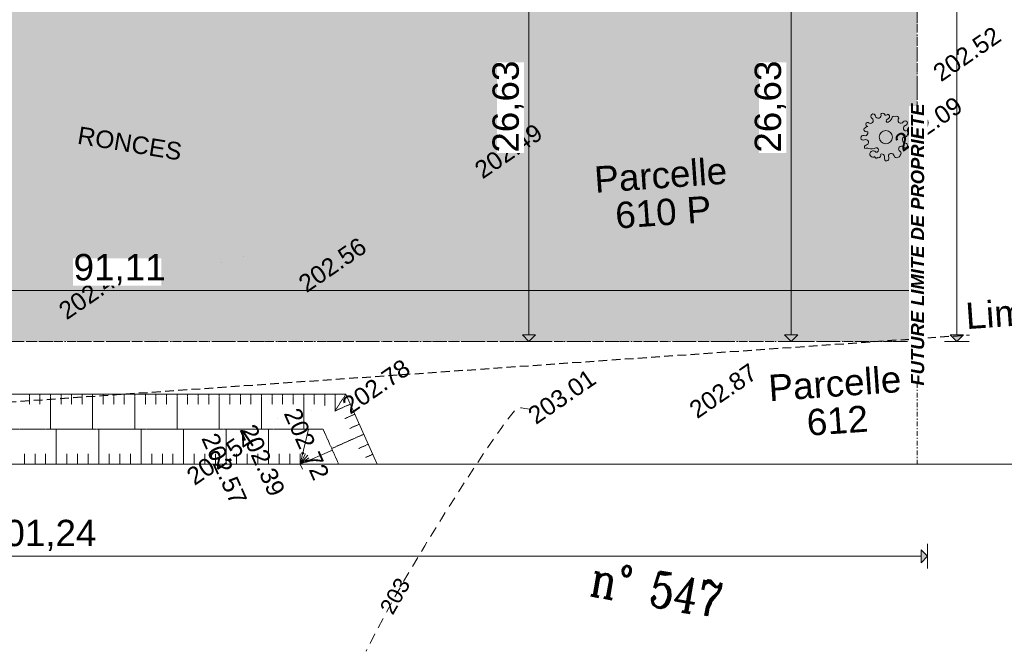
# Model space of a CAD drawing. Header units: millimetres. Extents: x -7175 to 180407, y -10650 to 115854.
# Tile 7 of 12: x 48924 to 105009, y -10650 to 25323. Entities that reach past the tile are written whole.
import ezdxf

# ---------------------------------------------------------------- set-up
doc = ezdxf.new("R2010")
doc.units = ezdxf.units.MM
doc.header["$MEASUREMENT"] = 0
for name, pattern in [('AI-Linetype-1', [750, 500, -250]), ('Axe', [546.805537, 264.583325, -105.833328, 70.555556, -105.833328]), ('FOSSE', [1000, 600, -400]), ('Grille', [2, 1, -1]), ('Wipeout_Contour', [1000, 0, -1000])]:
    doc.linetypes.add(name, pattern=pattern)
for name, color, linetype in [('Nouveau_01-PAP LOTS CONTOURS.Topo', 7, 'Continuous'), ('Nouveau_01-PAP- FOSSE PROJET.Topo', 7, 'Continuous'), ('Nouveau_2D - Cotations - 1_100.2D', 7, 'Continuous'), ('Nouveau_Finitions - Etanchéité.5-Etanchéité', 7, 'Continuous'), ('Nouveau_X-PTS TOPO-TEXTE TOPOALT.Topo', 7, 'Continuous'), ('Nouveau_X-PTS TOPO-TOPOPOINT.Topo', 7, 'Continuous'), ('Nouveau_Y-FDP TOPO-CADASTRE_NUMERO.Topo', 7, 'Continuous'), ('Nouveau_Y-FDP TOPO-CN_1_00.Topo', 7, 'Continuous'), ('Nouveau_Y-FDP TOPO-CN_Cotation.Topo', 7, 'Continuous'), ('Nouveau_Y-FDP TOPO-TOP_TEXTE.Topo', 7, 'Continuous'), ('Nouveau_Y-FDP TOPO-TOP_VEGETATION_symb.Topo', 7, 'Continuous')]:
    doc.layers.add(name, color=color, linetype=linetype)
doc.styles.add('STYLE_GENERE_1', font='txt')
doc.styles.add('STYLE_GENERE_2', font='Complex.shx')
doc.styles.add('STYLE_GENERE_4', font='arial.ttf')
doc.dimstyles.new('STYLE_GENERE__1', dxfattribs={"dimtxt": 1500, "dimasz": 712.5, "dimexe": 0.18, "dimexo": 50, "dimgap": 0, "dimtad": 1, "dimlfac": 0.001, "dimzin": 0, "dimdsep": 46, "dimtxsty": 'STYLE_GENERE_1', "dimblk": 'ARROWHEAD_10', "dimblk1": 'ARROWHEAD_10', "dimblk2": 'ARROWHEAD_10', "dimcen": 0.09, "dimclrd": 256, "dimclre": 256, "dimclrt": 256, "dimazin": 0, "dimtfac": 1, "dimtdec": 4, "dimtmove": 0, "dimatfit": 3, "dimfxl": 0, "dimtolj": 1, "dimtzin": 0, "dimarcsym": 0})
doc.dimstyles.new('STYLE_GENERE__2', dxfattribs={"dimtxt": 1500, "dimasz": 712.5, "dimexe": 0.18, "dimexo": 50, "dimgap": 0, "dimtad": 1, "dimtih": 1, "dimtoh": 1, "dimlfac": 0.001, "dimzin": 0, "dimdsep": 46, "dimtxsty": 'STYLE_GENERE_1', "dimblk": 'ARROWHEAD_10', "dimblk1": 'ARROWHEAD_10', "dimblk2": 'ARROWHEAD_10', "dimcen": 0.09, "dimclrd": 256, "dimclre": 256, "dimclrt": 256, "dimazin": 0, "dimtfac": 1, "dimtdec": 4, "dimtmove": 0, "dimatfit": 3, "dimfxl": 0, "dimtolj": 1, "dimtzin": 0, "dimarcsym": 0})

# ---------------------------------------------------------------- blocks, each defined once
blk = doc.blocks.new('*D4')
at = {"layer": 'Nouveau_2D - Cotations - 1_100.2D', "linetype": 'Continuous', "lineweight": 15, "true_color": 0xa80f02}
for points in [[(92869, 33627), (93244, 34002), (92494, 34002)], [(92869, 33627), (92494, 33252), (93244, 33252)], [(92869, 7000), (93244, 7375), (92494, 7375)]]:
    blk.add_hatch(color=14, dxfattribs=at).paths.add_polyline_path(points)
at = {"layer": 'Nouveau_2D - Cotations - 1_100.2D', "color": 11, "linetype": 'Continuous', "lineweight": 15, "true_color": 0xfd8379}
for p, q in [((93572, 33627), (92166, 33627)), ((92869, 7375), (92869, 33252)), ((93572, 7000), (92166, 7000))]:
    blk.add_line(p, q, dxfattribs=at)
at = {"layer": 'Nouveau_2D - Cotations - 1_100.2D', "color": 14, "linetype": 'Continuous', "lineweight": 15, "true_color": 0xa80f02}
for p, q in [((92869, 33627), (92494, 33252)), ((93244, 33252), (92494, 33252)), ((92869, 33627), (93244, 33252)), ((92494, 7375), (93244, 7375)), ((92869, 7000), (92494, 7375)), ((92869, 7000), (93244, 7375))]:
    blk.add_line(p, q, dxfattribs=at)
at = {"color": 254, "linetype": 'Wipeout_Contour', "lineweight": 0, "ltscale": 376293.596081}
blk.add_wipeout([(92594, 17724), (92594, 22903), (91044, 22903), (91044, 17724)], dxfattribs=at).dxf.layer = 'Nouveau_2D - Cotations - 1_100.2D'
at = {"layer": 'Nouveau_2D - Cotations - 1_100.2D', "color": 14, "lineweight": 15, "true_color": 0xa80f02, "insert": (92569, 17749), "char_height": 1500, "attachment_point": 7, "rotation": 90, "style": 'STYLE_GENERE_1'}
blk.add_mtext('\\A1;{\\pql;\\fArial|b0|i0|c0|p38;26,63}', dxfattribs=at)
blk = doc.blocks.new('ARROWHEAD_10')
at = {"linetype": 'Continuous', "lineweight": 0}
blk.add_hatch(color=0, dxfattribs=at).paths.add_polyline_path([(-0.525, 0.525), (0, 0), (-0.525, -0.525)])
at = {"color": 0, "linetype": 'Continuous', "lineweight": 0}
blk.add_line((0, 0), (-1, 0), dxfattribs=at)
blk = doc.blocks.new('*D23')
at = {"layer": 'Nouveau_2D - Cotations - 1_100.2D', "linetype": 'Continuous', "lineweight": 15, "true_color": 0xa80f02}
for points in [[(102302, 93614), (101927, 93239), (102677, 93239)], [(102302, 7000), (102677, 7375), (101927, 7375)]]:
    blk.add_hatch(color=14, dxfattribs=at).paths.add_polyline_path(points)
at = {"layer": 'Nouveau_2D - Cotations - 1_100.2D', "color": 11, "linetype": 'Continuous', "lineweight": 15, "true_color": 0xfd8379}
for p, q in [((103005, 93614), (101599, 93614)), ((102302, 7375), (102302, 93239)), ((103005, 7000), (101599, 7000))]:
    blk.add_line(p, q, dxfattribs=at)
at = {"layer": 'Nouveau_2D - Cotations - 1_100.2D', "color": 14, "linetype": 'Continuous', "lineweight": 15, "true_color": 0xa80f02}
for p, q in [((102302, 93614), (101927, 93239)), ((102677, 93239), (101927, 93239)), ((102302, 93614), (102677, 93239)), ((101927, 7375), (102677, 7375)), ((102302, 7000), (101927, 7375)), ((102302, 7000), (102677, 7375))]:
    blk.add_line(p, q, dxfattribs=at)
at = {"color": 254, "linetype": 'Wipeout_Contour', "lineweight": 0, "ltscale": 452339.578643}
blk.add_wipeout([(102027, 47717), (102027, 52897), (100477, 52897), (100477, 47717)], dxfattribs=at).dxf.layer = 'Nouveau_2D - Cotations - 1_100.2D'
at = {"layer": 'Nouveau_2D - Cotations - 1_100.2D', "color": 14, "lineweight": 15, "true_color": 0xa80f02, "insert": (102002, 47742), "char_height": 1500, "attachment_point": 7, "rotation": 90, "style": 'STYLE_GENERE_1'}
blk.add_mtext('\\A1;{\\pql;\\fArial|b0|i0|c0|p38;86,61}', dxfattribs=at)
blk = doc.blocks.new('*D25')
at = {"layer": 'Nouveau_2D - Cotations - 1_100.2D', "linetype": 'Continuous', "lineweight": 15, "true_color": 0xa80f02}
for points in [[(22489, 4000), (22864, 4375), (22114, 4375)], [(22489, 4000), (22114, 3625), (22864, 3625)], [(22489, 0), (22864, 375), (22114, 375)]]:
    blk.add_hatch(color=14, dxfattribs=at).paths.add_polyline_path(points)
at = {"layer": 'Nouveau_2D - Cotations - 1_100.2D', "color": 11, "linetype": 'Continuous', "lineweight": 15, "true_color": 0xfd8379}
for p, q in [((23192, 4000), (21786, 4000)), ((22489, 375), (22489, 3625)), ((23192, 0), (21786, 0))]:
    blk.add_line(p, q, dxfattribs=at)
at = {"layer": 'Nouveau_2D - Cotations - 1_100.2D', "color": 14, "linetype": 'Continuous', "lineweight": 15, "true_color": 0xa80f02}
for p, q in [((22489, 4000), (22114, 3625)), ((22489, 4000), (22864, 3625)), ((22864, 3625), (22114, 3625)), ((22114, 375), (22864, 375)), ((22489, 0), (22114, 375)), ((22489, 0), (22864, 375))]:
    blk.add_line(p, q, dxfattribs=at)
at = {"color": 254, "linetype": 'Wipeout_Contour', "lineweight": 0, "ltscale": 86653.748094}
blk.add_wipeout([(22214, -4391), (22214, -350), (20664, -350), (20664, -4391)], dxfattribs=at).dxf.layer = 'Nouveau_2D - Cotations - 1_100.2D'
at = {"layer": 'Nouveau_2D - Cotations - 1_100.2D', "color": 14, "lineweight": 15, "true_color": 0xa80f02, "insert": (22189, -4366), "char_height": 1500, "attachment_point": 7, "rotation": 90, "style": 'STYLE_GENERE_1'}
blk.add_mtext('\\A1;{\\pql;\\fArial|b0|i0|c0|p38;4,00}', dxfattribs=at)
blk = doc.blocks.new('*D26')
at = {"layer": 'Nouveau_2D - Cotations - 1_100.2D', "linetype": 'Continuous', "lineweight": 15, "true_color": 0xa80f02}
for points in [[(22489, 7000), (22864, 7375), (22114, 7375)], [(22489, 7000), (22114, 6625), (22864, 6625)], [(22489, 4000), (22864, 4375), (22114, 4375)], [(22489, 4000), (22114, 3625), (22864, 3625)]]:
    blk.add_hatch(color=14, dxfattribs=at).paths.add_polyline_path(points)
at = {"layer": 'Nouveau_2D - Cotations - 1_100.2D', "color": 11, "linetype": 'Continuous', "lineweight": 15, "true_color": 0xfd8379}
for p, q in [((23192, 7000), (21786, 7000)), ((22489, 4375), (22489, 6625)), ((23192, 4000), (21786, 4000))]:
    blk.add_line(p, q, dxfattribs=at)
at = {"layer": 'Nouveau_2D - Cotations - 1_100.2D', "color": 14, "linetype": 'Continuous', "lineweight": 15, "true_color": 0xa80f02}
for p, q in [((22489, 7000), (22114, 6625)), ((22489, 7000), (22864, 6625)), ((22864, 6625), (22114, 6625)), ((22114, 4375), (22864, 4375)), ((22489, 4000), (22114, 4375)), ((22489, 4000), (22864, 4375))]:
    blk.add_line(p, q, dxfattribs=at)
blk = doc.blocks.new('*D28')
at = {"layer": 'Nouveau_2D - Cotations - 1_100.2D', "linetype": 'Continuous', "lineweight": 15, "true_color": 0xa80f02}
for points in [[(8926, 9901), (9301, 9526), (9301, 10276)], [(100041, 9901), (99666, 10276), (99666, 9526)]]:
    blk.add_hatch(color=14, dxfattribs=at).paths.add_polyline_path(points)
at = {"layer": 'Nouveau_2D - Cotations - 1_100.2D', "color": 11, "linetype": 'Continuous', "lineweight": 15, "true_color": 0xfd8379}
for p, q in [((8926, 9198), (8926, 10604)), ((100041, 9198), (100041, 10604)), ((9301, 9901), (99666, 9901))]:
    blk.add_line(p, q, dxfattribs=at)
at = {"layer": 'Nouveau_2D - Cotations - 1_100.2D', "color": 14, "linetype": 'Continuous', "lineweight": 15, "true_color": 0xa80f02}
for p, q in [((8926, 9901), (9301, 10276)), ((9301, 10276), (9301, 9526)), ((99666, 9526), (99666, 10276)), ((100041, 9901), (99666, 10276)), ((8926, 9901), (9301, 9526)), ((100041, 9901), (99666, 9526))]:
    blk.add_line(p, q, dxfattribs=at)
at = {"color": 254, "linetype": 'Wipeout_Contour', "lineweight": 0, "ltscale": 222323.658401}
blk.add_wipeout([(51970, 10176), (56998, 10176), (56998, 11726), (51970, 11726)], dxfattribs=at).dxf.layer = 'Nouveau_2D - Cotations - 1_100.2D'
at = {"layer": 'Nouveau_2D - Cotations - 1_100.2D', "color": 14, "lineweight": 15, "true_color": 0xa80f02, "insert": (51995, 10201), "char_height": 1500, "attachment_point": 7, "style": 'STYLE_GENERE_1'}
blk.add_mtext('\\A1;{\\pql;\\fArial|b0|i0|c0|p38;91,11}', dxfattribs=at)
blk = doc.blocks.new('*D33')
at = {"layer": 'Nouveau_2D - Cotations - 1_100.2D', "linetype": 'Continuous', "lineweight": 15, "true_color": 0xa80f02}
for points in [[(-600, -5240), (-225, -5615), (-225, -4865)], [(100641, -5240), (100266, -4865), (100266, -5615)]]:
    blk.add_hatch(color=14, dxfattribs=at).paths.add_polyline_path(points)
at = {"layer": 'Nouveau_2D - Cotations - 1_100.2D', "color": 11, "linetype": 'Continuous', "lineweight": 15, "true_color": 0xfd8379}
for p, q in [((-600, -5943), (-600, -4537)), ((100641, -5943), (100641, -4537)), ((-225, -5240), (100266, -5240))]:
    blk.add_line(p, q, dxfattribs=at)
at = {"layer": 'Nouveau_2D - Cotations - 1_100.2D', "color": 14, "linetype": 'Continuous', "lineweight": 15, "true_color": 0xa80f02}
for p, q in [((-600, -5240), (-225, -4865)), ((-225, -4865), (-225, -5615)), ((100266, -5615), (100266, -4865)), ((100641, -5240), (100266, -4865)), ((-600, -5240), (-225, -5615)), ((100641, -5240), (100266, -5615))]:
    blk.add_line(p, q, dxfattribs=at)
at = {"color": 254, "linetype": 'Wipeout_Contour', "lineweight": 0, "ltscale": 200810.07794}
blk.add_wipeout([(46862, -4965), (53179, -4965), (53179, -3415), (46862, -3415)], dxfattribs=at).dxf.layer = 'Nouveau_2D - Cotations - 1_100.2D'
at = {"layer": 'Nouveau_2D - Cotations - 1_100.2D', "color": 14, "lineweight": 15, "true_color": 0xa80f02, "insert": (46887, -4940), "char_height": 1500, "attachment_point": 7, "style": 'STYLE_GENERE_1'}
blk.add_mtext('\\A1;{\\pql;\\fArial|b0|i0|c0|p38;101,24}', dxfattribs=at)
blk = doc.blocks.new('*D34')
at = {"layer": 'Nouveau_2D - Cotations - 1_100.2D', "linetype": 'Continuous', "lineweight": 15, "true_color": 0xa80f02}
for points in [[(77933, 33627), (77558, 33252), (78308, 33252)], [(77933, 7000), (78308, 7375), (77558, 7375)]]:
    blk.add_hatch(color=14, dxfattribs=at).paths.add_polyline_path(points)
at = {"layer": 'Nouveau_2D - Cotations - 1_100.2D', "color": 11, "linetype": 'Continuous', "lineweight": 15, "true_color": 0xfd8379}
for p, q in [((78636, 33627), (77229, 33627)), ((77933, 7375), (77933, 33252)), ((78636, 7000), (77229, 7000))]:
    blk.add_line(p, q, dxfattribs=at)
at = {"layer": 'Nouveau_2D - Cotations - 1_100.2D', "color": 14, "linetype": 'Continuous', "lineweight": 15, "true_color": 0xa80f02}
for p, q in [((77933, 33627), (77558, 33252)), ((78308, 33252), (77558, 33252)), ((77933, 33627), (78308, 33252)), ((77558, 7375), (78308, 7375)), ((77933, 7000), (77558, 7375)), ((77933, 7000), (78308, 7375))]:
    blk.add_line(p, q, dxfattribs=at)
at = {"color": 254, "linetype": 'Wipeout_Contour', "lineweight": 0, "ltscale": 318242.086376}
blk.add_wipeout([(77658, 17724), (77658, 22903), (76108, 22903), (76108, 17724)], dxfattribs=at).dxf.layer = 'Nouveau_2D - Cotations - 1_100.2D'
at = {"layer": 'Nouveau_2D - Cotations - 1_100.2D', "color": 14, "lineweight": 15, "true_color": 0xa80f02, "insert": (77633, 17749), "char_height": 1500, "attachment_point": 7, "rotation": 90, "style": 'STYLE_GENERE_1'}
blk.add_mtext('\\A1;{\\pql;\\fArial|b0|i0|c0|p38;26,63}', dxfattribs=at)

msp = doc.modelspace()

# ---------------------------------------------------------------- hatches: boundary and pattern name
at = {"layer": 'Nouveau_Finitions - Etanchéité.5-Etanchéité', "linetype": 'Continuous', "lineweight": 0, "true_color": 0x191919}
msp.add_hatch(color=250, dxfattribs=at).paths.add_polyline_path([(15298.272, 75014.152), (5957.365, 10429.423), (8926.472, 7000), (100041.348, 7000), (100041.348, 93750.768), (73174.388, 91936.189, 0.079278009), (67799.409, 90702.243), (50064.263, 83538.536, -0.042459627), (39452.607, 80267.37)])

# ---------------------------------------------------------------- linework, layer by layer
at = {"layer": 'Nouveau_01-PAP LOTS CONTOURS.Topo', "color": 7, "linetype": 'Continuous', "lineweight": 15, "flags": 128}
msp.add_lwpolyline([(167959.418, 98337.917), (73174.388, 91936.189, 0.079278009), (67799.409, 90702.243), (50064.264, 83538.537, -0.042459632), (39452.607, 80267.37), (7909.512, 73407.204), (7842.919, 72369.344), (-2623.879, 0), (69287.46, 0), (118935.585, 0), (167959.418, 9421.579)], format="xyb", dxfattribs=at)
at = {"layer": 'Nouveau_01-PAP- FOSSE PROJET.Topo', "color": 114, "linetype": 'Grille', "lineweight": 15, "true_color": 0x00ad56}
for p, q in [((49474.613, 4000), (49474.613, 3400)), ((50075.605, 4000), (50075.605, 3400)), ((50676.596, 4000), (50676.596, 2000)), ((51277.588, 4000), (51277.588, 3400)), ((51878.58, 4000), (51878.58, 3400)), ((52479.572, 4000), (52479.572, 3400)), ((53080.564, 4000), (53080.564, 2000)), ((53681.555, 4000), (53681.555, 3400)), ((54282.547, 4000), (54282.547, 3400)), ((54883.539, 4000), (54883.539, 3400)), ((55484.531, 4000), (55484.531, 2000)), ((56085.523, 4000), (56085.523, 3400)), ((56686.514, 4000), (56686.514, 3400)), ((57287.506, 4000), (57287.506, 3400)), ((57888.498, 4000), (57888.498, 2000)), ((58489.49, 4000), (58489.49, 3400)), ((59090.481, 4000), (59090.481, 3400)), ((59691.473, 4000), (59691.473, 3400)), ((60292.465, 4000), (60292.465, 2000)), ((60893.457, 4000), (60893.457, 3400)), ((61494.449, 4000), (61494.449, 3400)), ((62095.44, 4000), (62095.44, 3400)), ((62696.432, 4000), (62696.432, 2000)), ((63297.424, 4000), (63297.424, 3400)), ((63898.416, 4000), (63898.416, 3400)), ((64499.408, 4000), (64499.408, 3400)), ((65100.399, 4000), (65100.399, 2000)), ((65701.391, 4000), (65701.391, 3400)), ((66302.383, 4000), (66302.383, 3335.268)), ((66903.375, 4000), (66903.375, 3074.093)), ((67504.366, 4000), (66903.375, 3074.093)), ((67759.094, 3428.571), (66878.733, 3036.13)), ((68013.822, 2857.143), (67436.975, 2600)), ((68268.55, 2285.714), (67720.533, 2041.423)), ((68523.277, 1714.286), (66696.556, 899.982)), ((68778.005, 1142.857), (68229.989, 898.566)), ((69032.733, 571.429), (68640.385, 396.53))]:
    msp.add_line(p, q, dxfattribs=at)
at = {"layer": 'Nouveau_01-PAP- FOSSE PROJET.Topo', "color": 114, "linetype": 'Continuous', "lineweight": 15, "true_color": 0x00ad56}
for p, q in [((51006.741, 0), (51006.741, 2000)), ((53424.356, 0), (53424.356, 2000)), ((55841.972, 0), (55841.972, 2000)), ((58259.587, 0), (58259.587, 2000)), ((60677.202, 0), (60677.202, 2000)), ((63094.817, 0), (63094.817, 2000)), ((64908.028, 0), (65376.932, 2000)), ((49193.53, 0), (49193.53, 600)), ((49797.934, 0), (49797.934, 600)), ((50402.337, 0), (50402.337, 600)), ((51611.145, 0), (51611.145, 600)), ((52215.549, 0), (52215.549, 600)), ((52819.953, 0), (52819.953, 600)), ((54028.76, 0), (54028.76, 600)), ((54633.164, 0), (54633.164, 600)), ((55237.568, 0), (55237.568, 600)), ((56446.375, 0), (56446.375, 600)), ((57050.779, 0), (57050.779, 600)), ((57655.183, 0), (57655.183, 600)), ((58863.991, 0), (58863.991, 600)), ((59468.394, 0), (59468.394, 600)), ((60072.798, 0), (60072.798, 600)), ((61281.606, 0), (61281.606, 600)), ((61886.01, 0), (61886.01, 600)), ((62490.413, 0), (62490.413, 600)), ((63699.221, 0), (63699.221, 600)), ((64303.625, 0), (64303.625, 600)), ((64908.028, 0), (66734.749, 814.304)), ((64908.028, 0), (64908.028, 600)), ((64908.028, 0), (65205.735, 600)), ((64908.028, 0), (65334.833, 516.205)), ((64908.028, 0), (65398.77, 372.775)), ((69287.46, 0), (69287.502, 0.028))]:
    msp.add_line(p, q, dxfattribs=at)
at = {"layer": 'Nouveau_01-PAP- FOSSE PROJET.Topo', "color": 114, "linetype": 'Continuous', "lineweight": 15, "flags": 128}
msp.add_lwpolyline([(12168.614, 74333.497), (1996.262, 4000), (67504.366, 4000), (69287.46, 0)], dxfattribs=at)
at = {"layer": 'Nouveau_01-PAP- FOSSE PROJET.Topo', "color": 114, "linetype": 'Grille', "lineweight": 15, "flags": 128}
msp.add_lwpolyline([(10082.176, 73879.727), (16.857, 4286.282, 0.456936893), (1996.262, 2000), (66206.197, 2000), (67104.946, -16.155)], format="xyb", dxfattribs=at)
at = {"layer": 'Nouveau_01-PAP- FOSSE PROJET.Topo', "color": 114, "linetype": 'Continuous', "lineweight": 15, "flags": 128}
msp.add_lwpolyline([(7995.737, 73425.957), (-2127.88, 3429.423, 0.456936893), (841.227, 0), (64908.028, 0), (65030.422, -274.564)], format="xyb", dxfattribs=at)
at = {"layer": 'Nouveau_Finitions - Etanchéité.5-Etanchéité', "color": 12, "linetype": 'AI-Linetype-1', "lineweight": 20, "true_color": 0xe40006, "flags": 128}
msp.add_lwpolyline([(15298.272, 75014.152), (5957.365, 10429.423), (8926.472, 7000), (100041.348, 7000), (100041.348, 93750.768), (73174.388, 91936.189, 0.079278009), (67799.409, 90702.243), (50064.263, 83538.536, -0.042459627), (39452.607, 80267.37)], format="xyb", close=True, dxfattribs=at)
at = {"layer": 'Nouveau_X-PTS TOPO-TOPOPOINT.Topo', "color": 7, "linetype": 'Continuous', "lineweight": 40}
for p, q in [((102475.988, 22617.667), (102476.029, 22617.696)), ((100286.924, 18629.42), (100286.965, 18629.448)), ((76364.095, 17087.463), (76364.136, 17087.491)), ((61659.945, 11826.551), (61659.986, 11826.579)), ((60400.557, 11490.552), (60400.598, 11490.581)), ((57081.505, 10270.411), (57081.546, 10270.439)), ((66332.451, 10608.327), (66332.492, 10608.355)), ((68823.611, 3677.499), (68823.652, 3677.527)), ((88589.676, 3431.483), (88589.717, 3431.512)), ((65573.897, 3046.415), (65573.938, 3046.443)), ((79403.208, 3103.94), (79403.249, 3103.968)), ((62305.073, 2261.384), (62305.114, 2261.412)), ((63585.051, 2630.969), (63585.092, 2630.997)), ((59957.252, -372.242), (59957.293, -372.214))]:
    msp.add_line(p, q, dxfattribs=at)
at = {"layer": 'Nouveau_Y-FDP TOPO-CN_1_00.Topo', "color": 5, "linetype": 'AI-Linetype-1', "lineweight": 25}
msp.add_line((180406.813, 12764.881), (-2667.718, -37.955), dxfattribs=at)
at = {"layer": 'Nouveau_Y-FDP TOPO-CN_1_00.Topo', "color": 12, "linetype": 'Axe', "lineweight": 20, "true_color": 0xe40006, "flags": 128}
for points in [[(100041.348, 93750.768), (100041.348, 0)], [(100041.348, 7000), (8926.472, 7000), (5957.365, 10429.423), (15298.272, 75014.152)]]:
    msp.add_lwpolyline(points, dxfattribs=at)
at = {"layer": 'Nouveau_Y-FDP TOPO-CN_1_00.Topo', "color": 253, "linetype": 'FOSSE', "lineweight": 15, "true_color": 0xb3b3b3, "flags": 128}
msp.add_lwpolyline([(78035.506, 3127.336), (77851.032, 3158.034), (77706.829, 3181.105), (77596.478, 3197.408), (77513.559, 3207.805), (77451.656, 3213.157), (77404.347, 3214.324), (77365.216, 3212.168), (77327.843, 3207.549), (77283.948, 3196.342), (77217.805, 3154.478), (77111.829, 3052.898), (76948.432, 2862.548), (76710.027, 2554.371), (76379.029, 2099.31), (75937.849, 1468.308), (75368.902, 632.309), (74662.907, -426.656), (73843.806, -1682.215), (72943.847, -3096.905), (71995.278, -4633.268), (71030.347, -6253.843), (70081.304, -7921.17), (69180.394, -9597.787), (68656.717, -10649.862)], dxfattribs=at)
at = {"layer": 'Nouveau_Y-FDP TOPO-TOP_VEGETATION_symb.Topo', "color": 114, "linetype": 'Continuous', "lineweight": 15}
msp.add_circle((98263.046, 18629.42), 375, dxfattribs=at)
for centre, radius, start, end in [((97538.059, 19822.156), 131.732, 122.8854736, 236.5675956), ((97377.093, 19578.338), 160.428, 317.8854735, 56.5675955), ((97538.059, 19822.156), 131.732, 9.2033514, 122.8854736), ((97826.458, 19868.884), 160.428, 189.2033515, 287.8854735), ((97826.458, 19868.884), 160.428, 287.8854735, 26.5675954), ((98077.429, 19868.209), 129.609, 31.3310797, 146.0264206), ((98271.25, 19964.131), 87.872, 198.9443209, 350.2390955), ((98376.137, 19574.595), 93.124, 105.1807123, 281.8722175), ((98324.295, 19807.505), 145.646, 280.8661547, 76.6804508), ((98274.85, 19815.237), 343.716, 288.5917123, 340.558103), ((98730.635, 19696.714), 131.732, 64.5270724, 178.2091941), ((98856.486, 19675.282), 156.488, 12.6751392, 116.2427892), ((99114.082, 19588.259), 160.428, 130.8449503, 229.5270723), ((97144.467, 19071.552), 131.732, 154.5270723, 268.2091941), ((97378.036, 18751.326), 516.036, 105.2234445, 133.085026), ((97230.462, 19363.869), 115.248, 78.8357774, 276.012125), ((97377.093, 19578.338), 160.428, 219.2033515, 317.8854735), ((99114.082, 19588.259), 160.428, 229.5270723, 328.2091942), ((99362.411, 19434.343), 131.732, 34.5270722, 148.2091942), ((99417.382, 19147.401), 160.428, 100.8449502, 199.5270722), ((99417.382, 19147.401), 160.428, 199.5270722, 298.2091942), ((99362.411, 19434.343), 131.732, 280.8449503, 34.5270722), ((96974.792, 18597.565), 131.732, 70.8449504, 184.5270721), ((96974.792, 18597.565), 131.732, 184.5270721, 298.2091942), ((97070.657, 18873.55), 160.428, 250.8449503, 349.5270722), ((97177.189, 18885.504), 65.683, 321.2464032, 124.1152413), ((99324.821, 18533.19), 119.856, 92.3582722, 207.8599803), ((99363.114, 18777.383), 131.732, 250.8449502, 4.5270722), ((99423.897, 18896.513), 129.609, 302.9726782, 57.6680192), ((97167.864, 18053.164), 131.732, 100.8449503, 214.5270722), ((97112.893, 18340.106), 160.428, 19.5270722, 118.2091942), ((97174.697, 17767.07), 240.853, 64.1180848, 118.6181817), ((97112.893, 18340.106), 160.428, 280.8449503, 19.5270722), ((97430.682, 18506.157), 543.736, 253.8931691, 297.7485634), ((97717.498, 17903.359), 126.164, 254.8994944, 105.4725281), ((99146.468, 17964.925), 160.428, 139.5270722, 238.2091942), ((99146.468, 17964.925), 160.428, 40.8449503, 139.5270722), ((99376.612, 18448.019), 160.428, 169.5270722, 268.2091942), ((99367.482, 18156.001), 131.732, 220.8449503, 334.5270721), ((99367.482, 18156.001), 131.732, 334.5270721, 88.2091942), ((97535.251, 17674.148), 183.983, 35.7158293, 305.1896598), ((97710.45, 17504.296), 71.866, 164.2628897, 338.0850714), ((97837.162, 17594.729), 131.732, 242.8854734, 356.5675955), ((98024.072, 17622.108), 65.683, 49.6048045, 212.4736425), ((98032.969, 17515.277), 160.428, 339.2033515, 77.8854735), ((98306.094, 17411.545), 131.732, 159.2033515, 272.8854736), ((98306.094, 17411.545), 131.732, 272.8854736, 26.5675954), ((98567.405, 17542.214), 160.428, 107.8854735, 206.5675955), ((98567.405, 17542.214), 160.428, 9.2033515, 107.8854735), ((98855.803, 17588.942), 131.732, 189.2033515, 302.8854735), ((98921.844, 17624.518), 146.302, 272.1485626, 353.5435846), ((98992.553, 17716.596), 131.732, 304.5270722, 58.2091942)]:
    msp.add_arc(centre, radius, start, end, dxfattribs=at)

# ---------------------------------------------------------------- texts
at = {"layer": 'Nouveau_X-PTS TOPO-TEXTE TOPOALT.Topo', "color": 7, "linetype": 'Continuous', "lineweight": 15, "char_height": 1000, "attachment_point": 7, "style": 'STYLE_GENERE_1'}
for s, insert, rotation in [('\\A1;{\\pql;\\fArial|b0|i0|c0|p38;202.52}', (101409.674, 21739.224), 34.5270722), ('\\A1;{\\pql;\\fArial|b0|i0|c0|p38;202.09}', (99220.611, 17750.976), 34.5270722), ('\\A1;{\\pql;\\fArial|b0|i0|c0|p38;202.49}', (75297.781, 16209.02), 34.5270722), ('\\A1;{\\pql;\\fArial|b0|i0|c0|p38;202.56}', (65266.138, 9729.884), 34.5270722), ('\\A1;{\\pql;\\fArial|b0|i0|c0|p38;202.43}', (51607.068, 8183.168), 34.5270722), ('\\A1;{\\pql;\\fArial|b0|i0|c0|p38;202.78}', (67757.297, 2799.055), 34.5270722), ('\\A1;{\\pql;\\fArial|b0|i0|c0|p38;202.87}', (87523.362, 2553.04), 34.5270722), ('\\A1;{\\pql;\\fArial|b0|i0|c0|p38;203.01}', (78337.283, 2224.931), 34.5270722), ('\\A1;{\\pql;\\fArial|b0|i0|c0|p38;202.72}', (63934.002, 2898.981), 294.0260447), ('\\A1;{\\pql;\\fArial|b0|i0|c0|p38;202.39}', (61417.404, 1974.562), 294.0260451), ('\\A1;{\\pql;\\fArial|b0|i0|c0|p38;202.54}', (58890.938, -1250.686), 34.5270722), ('\\A1;{\\pql;\\fArial|b0|i0|c0|p38;202.57}', (59242.944, 1479.956), 294.0260453)]:
    msp.add_mtext(s, dxfattribs=dict(at, insert=insert, rotation=rotation))
at = {"layer": 'Nouveau_Y-FDP TOPO-CADASTRE_NUMERO.Topo', "color": 5, "linetype": 'Continuous', "lineweight": 25, "insert": (81312.81, -7437.176), "char_height": 2000, "attachment_point": 7, "rotation": 349.9516834, "style": 'STYLE_GENERE_2'}
msp.add_mtext('\\A1;{\\W0.800000x;\\pql;\\FComplex.shx;n° 547}', dxfattribs=at)
at = {"layer": 'Nouveau_Y-FDP TOPO-CN_Cotation.Topo', "color": 7, "linetype": 'Continuous', "lineweight": 15, "insert": (70180.166, -8636.363), "char_height": 900, "attachment_point": 7, "rotation": 60.3514211, "style": 'STYLE_GENERE_1'}
msp.add_mtext('\\A1;{\\pql;\\fArial|b0|i0|c0|p38;203}', dxfattribs=at)
at = {"layer": 'Nouveau_Y-FDP TOPO-TOP_TEXTE.Topo', "color": 7, "linetype": 'Continuous', "lineweight": 15, "insert": (52163.867, 18253.552), "char_height": 1000, "attachment_point": 7, "rotation": 350.7020733, "style": 'STYLE_GENERE_1'}
msp.add_mtext('\\A1;{\\pql;\\fArial|b0|i0|c0|p38;RONCES}', dxfattribs=at)

# ---------------------------------------------------------------- next in the draw order: dimensions: what is measured, and where the dimension line sits
at = {"layer": 'Nouveau_2D - Cotations - 1_100.2D', "color": 11, "linetype": 'Continuous', "lineweight": 15, "true_color": 0xfd8379}
for base, p1, p2, picture, middle in [((92869.059, 33627.283), (102301.662, 7000), (88841.348, 33627.283), '*D4', (91819.059, 20269.076)), ((22489.214, 4000), (23204.167, 0), (67504.366, 4000), '*D25', (21439.214, -2417.632))]:
    dim = msp.add_linear_dim(base=base, p1=p1, p2=p2, angle=90, dimstyle='STYLE_GENERE__1', dxfattribs=at)
    dim.commit()
    dim.dimension.update_dxf_attribs({"geometry": picture, "text_midpoint": middle, "dimtype": 160, "text_rotation": 90})

# ---------------------------------------------------------------- next in the draw order: dimensions: what is measured, and where the dimension line sits
for base, p1, p2, picture, middle in [((102301.662, 93614.077), (100041.348, 7000), (100641.348, 93614.077), '*D23', (101251.662, 50262.473)), ((22489.214, 7000), (67504.366, 4000), (8926.472, 7000), '*D26', (21439.214, 9323.237))]:
    dim = msp.add_linear_dim(base=base, p1=p1, p2=p2, angle=90, dimstyle='STYLE_GENERE__1', dxfattribs=at)
    dim.commit()
    dim.dimension.update_dxf_attribs({"geometry": picture, "text_midpoint": middle, "dimtype": 160, "text_rotation": 90})

# ---------------------------------------------------------------- next in the draw order: dimensions: what is measured, and where the dimension line sits
dim = msp.add_linear_dim(base=(100041.348, 9900.713), p1=(8926.472, 7000), p2=(100041.348, 0), dimstyle='STYLE_GENERE__2', dxfattribs=at)
dim.commit()
dim.dimension.update_dxf_attribs({"geometry": '*D28', "text_midpoint": (54514.773, 10950.713), "dimtype": 160})

# ---------------------------------------------------------------- next in the draw order: wipeouts: each hides what was drawn before it
at = {"color": 5, "linetype": 'Wipeout_Contour', "lineweight": 25, "ltscale": 441960.413253}
msp.add_wipeout([(102885.426, 9428.278), (117223.009, 10430.94), (117371.005, 8314.678), (103033.421, 7312.017)], dxfattribs=at).dxf.layer = 'Nouveau_Finitions - Etanchéité.5-Etanchéité'

# ---------------------------------------------------------------- next in the draw order: texts
at = {"layer": 'Nouveau_Finitions - Etanchéité.5-Etanchéité', "color": 5, "linetype": 'Continuous', "lineweight": 25, "insert": (110069.914, 9705.157), "char_height": 1500, "attachment_point": 2, "rotation": 4.0003171, "style": 'STYLE_GENERE_1'}
msp.add_mtext('\\A1;{\\pqc;\\fArial|b0|i0|c0|p38;Limite cadastral}', dxfattribs=at)
at = {"layer": 'Nouveau_Finitions - Etanchéité.5-Etanchéité', "color": 5, "linetype": 'Continuous', "lineweight": 25, "insert": (95302.212, 5353.654), "char_height": 1500, "attachment_point": 2, "rotation": 4.0003171, "line_spacing_factor": 0.846265, "style": 'STYLE_GENERE_1'}
msp.add_mtext('\\A1;{\\pqc;\\fArial|b0|i0|c0|p38;Parcelle \\P\\pqc;\\fArial|b0|i0|c0|p38;612 }', dxfattribs=at)

# ---------------------------------------------------------------- next in the draw order: dimensions: what is measured, and where the dimension line sits
at = {"layer": 'Nouveau_2D - Cotations - 1_100.2D', "color": 11, "linetype": 'Continuous', "lineweight": 15, "true_color": 0xfd8379}
dim = msp.add_linear_dim(base=(77932.541, 33627.283), p1=(100041.348, 7000), p2=(88841.348, 33627.283), angle=90, dimstyle='STYLE_GENERE__1', dxfattribs=at)
dim.commit()
dim.dimension.update_dxf_attribs({"geometry": '*D34', "text_midpoint": (76882.541, 20269.076), "dimtype": 160, "text_rotation": 90})
dim = msp.add_linear_dim(base=(100641.348, -5240.025), p1=(-600, 0), p2=(100641.348, 0), dimstyle='STYLE_GENERE__2', dxfattribs=at)
dim.commit()
dim.dimension.update_dxf_attribs({"geometry": '*D33', "text_midpoint": (49978.726, -4190.025), "dimtype": 160})

# ---------------------------------------------------------------- next in the draw order: texts
at = {"layer": 'Nouveau_Finitions - Etanchéité.5-Etanchéité', "color": 5, "linetype": 'Continuous', "lineweight": 25, "insert": (85380.971, 17221.468), "char_height": 1500, "attachment_point": 2, "rotation": 4.0003171, "line_spacing_factor": 0.846265, "style": 'STYLE_GENERE_1'}
msp.add_mtext('\\A1;{\\pqc;\\fArial|b0|i0|c0|p38;Parcelle \\P\\pqc;\\fArial|b0|i0|c0|p38;61\\fArial|b0|i0|c0|p38;0 P}', dxfattribs=at)

# ---------------------------------------------------------------- next in the draw order: wipeouts: each hides what was drawn before it
at = {"color": 20, "linetype": 'Wipeout_Contour', "lineweight": 15, "ltscale": 404775.252606, "true_color": 0xfd4435}
msp.add_wipeout([(99580.633, 4622.641), (99580.633, 20407.791), (100641.348, 20407.791), (100641.348, 4622.641)], dxfattribs=at).dxf.layer = 'Nouveau_Finitions - Etanchéité.5-Etanchéité'

# ---------------------------------------------------------------- next in the draw order: texts
at = {"layer": 'Nouveau_Finitions - Etanchéité.5-Etanchéité', "color": 20, "linetype": 'Continuous', "lineweight": 15, "true_color": 0xfd4435, "insert": (99693.133, 12515.216), "char_height": 750, "attachment_point": 2, "rotation": 90, "style": 'STYLE_GENERE_4'}
msp.add_mtext('\\A1;{\\pqc;\\fArial|b1|i1|c0|p38;FUTURE LIMITE DE PROPRIETE}', dxfattribs=at)

doc.saveas('drawing.dxf')
